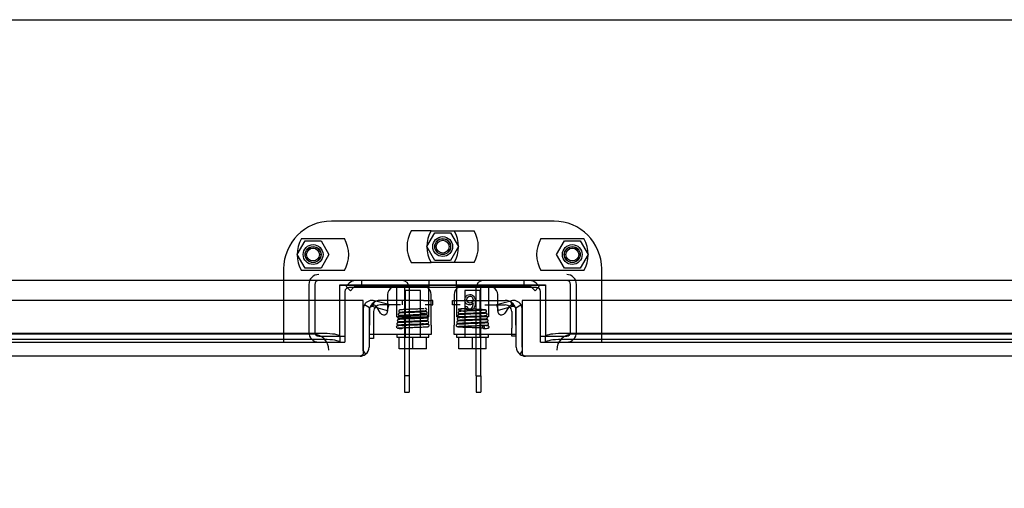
# Model space of a CAD drawing. Header units: inches. Extents: x 1 to 359, y -2 to 239.
# Tile 37 of 51: x 92.38 to 107.86, y 205.03 to 212.38. Entities that reach past the tile are written whole.
import ezdxf
from ezdxf.enums import TextEntityAlignment as Align
from ezdxf.lldxf.tags import DXFTag

# ---------------------------------------------------------------- set-up
doc = ezdxf.new("R2010")
doc.units = ezdxf.units.IN
doc.header["$MEASUREMENT"] = 0
for name, color, linetype in [('COM40153-2', 7, 'Continuous'), ('COM51496-2', 7, 'Continuous'), ('COM51497', 7, 'Continuous'), ('COM51498', 7, 'Continuous'), ('COM55595-1', 7, 'Continuous'), ('COM55597-1', 7, 'Continuous'), ('COM55730', 7, 'Continuous'), ('COM70098', 7, 'Continuous'), ('COM70112-1', 7, 'Continuous'), ('COM70217', 7, 'Continuous'), ('COM70220', 7, 'Continuous'), ('COM70740-1', 7, 'Continuous'), ('COM71183-1', 7, 'Continuous'), ('Default', 7, 'Continuous'), ('GSK86006', 7, 'Continuous'), ('NTS86070', 7, 'Continuous'), ('SCC180005', 7, 'Continuous'), ('SCC19011', 7, 'Continuous'), ('SPR20280', 7, 'Continuous'), ('WAF25367', 7, 'Continuous')]:
    doc.layers.add(name, color=color, linetype=linetype)
doc.styles.add('SEACAD_Times_New_Roman', font='times.ttf')
tags = doc.linetypes.add('HIDDEN2', pattern=[0.1875, 0.125, -0.0625]).pattern_tags.tags
tags[6:7] = [DXFTag(74, 4), DXFTag(75, 0), DXFTag(340, '0'), DXFTag(46, 0.0), DXFTag(50, 0.0), DXFTag(44, 0.0), DXFTag(45, 0.0)]
tags[4:5] = [DXFTag(74, 4), DXFTag(75, 0), DXFTag(340, '0'), DXFTag(46, 0.0), DXFTag(50, 0.0), DXFTag(44, 0.0), DXFTag(45, 0.0)]
doc.dimstyles.new('HAMMOND_(STH_-_300x200)', dxfattribs={"dimtxt": 1.5, "dimasz": 1.875, "dimexe": 0.75, "dimexo": 0.75, "dimgap": 0.375, "dimtad": 0, "dimtih": 1, "dimtoh": 1, "dimzin": 0, "dimdsep": 46, "dimtxsty": 'SEACAD_Times_New_Roman', "dimblk1": '_SE_FILLED', "dimblk2": '_SE_FILLED', "dimsah": 1, "dimcen": 0.75, "dimadec": 0, "dimazin": 0, "dimtfac": 0.8, "dimtofl": 0, "dimtmove": 0, "dimatfit": 3, "dimfxl": 0, "dimtolj": 1, "dimtzin": 0, "dimarcsym": 0})

# ---------------------------------------------------------------- blocks, each defined once
blk = doc.blocks.new('SE')
at = {"layer": 'COM40153-2', "color": 7, "linetype": 'Continuous'}
for p, q in [((98.165, 207.975), (98.05, 207.975)), ((98.875, 207.975), (98.852, 207.975)), ((98.852, 207.905), (98.875, 207.905)), ((98.875, 207.905), (98.875, 207.975)), ((97.945, 207.442), (97.945, 207.375)), ((97.945, 207.375), (97.875, 207.375))]:
    blk.add_line(p, q, dxfattribs=at)
at = {"layer": 'COM40153-2', "color": 7, "linetype": 'HIDDEN2'}
for p, q in [((98.368, 207.905), (98.05, 207.905)), ((98.398, 207.975), (98.165, 207.975)), ((98.398, 207.905), (98.398, 207.975)), ((98.732, 207.975), (98.398, 207.975)), ((98.732, 207.975), (98.846, 207.975)), ((98.846, 207.905), (98.758, 207.905)), ((98.852, 207.975), (98.846, 207.975)), ((98.846, 207.905), (98.852, 207.905)), ((97.945, 207.8), (97.945, 207.442))]:
    blk.add_line(p, q, dxfattribs=at)
at = {"layer": 'COM40153-2', "color": 7, "linetype": 'Continuous'}
for start, end in [(163.2794, 180), (90, 111.2486)]:
    blk.add_arc((98.05, 207.8), 0.175, start, end, dxfattribs=at)
at = {"layer": 'COM40153-2', "color": 7, "linetype": 'HIDDEN2'}
for radius, start, end in [(0.175, 111.2486, 163.2794), (0.105, 90, 180)]:
    blk.add_arc((98.05, 207.8), radius, start, end, dxfattribs=at)
at = {"layer": 'COM51496-2', "color": 7, "linetype": 'Continuous'}
for p, q in [((99.188, 207.905), (99.188, 207.975)), ((99.188, 207.975), (99.211, 207.975)), ((99.211, 207.905), (99.188, 207.905)), ((99.897, 207.975), (100.013, 207.975)), ((100.118, 207.413), (100.118, 207.442)), ((100.188, 207.413), (100.118, 207.413))]:
    blk.add_line(p, q, dxfattribs=at)
at = {"layer": 'COM51496-2', "color": 7, "linetype": 'HIDDEN2'}
for p, q in [((99.211, 207.975), (99.313, 207.975)), ((99.305, 207.905), (99.211, 207.905)), ((99.313, 207.975), (99.897, 207.975)), ((99.695, 207.905), (100.013, 207.905)), ((100.118, 207.8), (100.118, 207.538)), ((100.118, 207.442), (100.118, 207.538))]:
    blk.add_line(p, q, dxfattribs=at)
at = {"layer": 'COM51496-2', "color": 7, "linetype": 'Continuous'}
for start, end in [(68.7514, 90), (0, 16.7206)]:
    blk.add_arc((100.013, 207.8), 0.175, start, end, dxfattribs=at)
at = {"layer": 'COM51496-2', "color": 7, "linetype": 'HIDDEN2'}
for radius, start, end in [(0.105, 0, 90), (0.175, 16.7206, 68.7514)]:
    blk.add_arc((100.013, 207.8), radius, start, end, dxfattribs=at)
at = {"layer": 'COM51497', "color": 7, "linetype": 'Continuous'}
for p, q in [((98.165, 208.067), (98.165, 207.916)), ((98.852, 207.585), (98.852, 208.067)), ((99.211, 208.067), (99.211, 207.585)), ((99.897, 207.916), (99.897, 208.067)), ((98.055, 207.775), (97.999, 207.862)), ((99.384, 207.878), (99.414, 207.881)), ((100.064, 207.862), (100.008, 207.775)), ((97.882, 207.84), (97.882, 207.585)), ((98.165, 207.839), (98.165, 207.808)), ((99.897, 207.808), (99.897, 207.839)), ((100.181, 207.585), (100.181, 207.84)), ((97.882, 207.442), (97.882, 207.585)), ((98.852, 207.585), (98.852, 207.442)), ((99.211, 207.442), (99.211, 207.585)), ((100.181, 207.585), (100.181, 207.442)), ((98.852, 207.442), (97.882, 207.442)), ((100.181, 207.442), (99.211, 207.442))]:
    blk.add_line(p, q, dxfattribs=at)
at = {"layer": 'COM51497', "color": 7, "linetype": 'HIDDEN2'}
for p, q in [((97.999, 207.862), (97.992, 207.873)), ((98.165, 207.916), (98.165, 207.839)), ((99.897, 207.839), (99.897, 207.916)), ((100.071, 207.873), (100.064, 207.862))]:
    blk.add_line(p, q, dxfattribs=at)
at = {"layer": 'COM51497', "color": 7, "linetype": 'Continuous'}
for centre, radius, start, end in [((98.29, 208.067), 0.125, 118.3576, 180), ((98.727, 208.067), 0.125, 0, 61.6424), ((99.336, 208.067), 0.125, 118.3576, 180), ((99.772, 208.067), 0.125, 0, 61.6424), ((97.942, 207.84), 0.06, 159.3392, 180), ((100.121, 207.84), 0.06, 0, 19.5685), ((98.105, 207.808), 0.06, 212.8455, 0), ((99.957, 207.808), 0.06, 180, 327.1545)]:
    blk.add_arc(centre, radius, start, end, dxfattribs=at)
at = {"layer": 'COM51497', "color": 7, "linetype": 'HIDDEN2'}
for centre, radius, start, end in [((98.29, 208.067), 0.125, 90, 118.3576), ((98.727, 208.067), 0.125, 61.6424, 90), ((99.336, 208.067), 0.125, 90, 118.3576), ((99.772, 208.067), 0.125, 61.6424, 90), ((97.942, 207.84), 0.06, 32.8455, 159.3392), ((100.121, 207.84), 0.06, 19.5685, 147.1545)]:
    blk.add_arc(centre, radius, start, end, dxfattribs=at)
at = {"layer": 'COM51497', "color": 7, "linetype": 'Continuous'}
for points, knots in [([(99.512, 207.937), (99.505, 207.926), (99.496, 207.918), (99.485, 207.912), (99.475, 207.907), (99.464, 207.904), (99.433, 207.904), (99.416, 207.912), (99.401, 207.927), (99.387, 207.941), (99.38, 207.96), (99.38, 207.999), (99.384, 208.013), (99.39, 208.027), (99.397, 208.04), (99.406, 208.05), (99.418, 208.057), (99.429, 208.064), (99.442, 208.067), (99.482, 208.067), (99.502, 208.058), (99.534, 208.021), (99.542, 207.991), (99.542, 207.901), (99.533, 207.867), (99.516, 207.845), (99.5, 207.827), (99.48, 207.817), (99.435, 207.817), (99.419, 207.823), (99.406, 207.833), (99.394, 207.844), (99.387, 207.859), (99.384, 207.878)], [0, 0, 0, 0, 0.047848, 0.047848, 0.047848, 0.091234, 0.091234, 0.167467, 0.167467, 0.167467, 0.251489, 0.251489, 0.307308, 0.307308, 0.307308, 0.361378, 0.361378, 0.361378, 0.427535, 0.427535, 0.538766, 0.538766, 0.649997, 0.649997, 0.774014, 0.774014, 0.774014, 0.865472, 0.865472, 0.932923, 0.932923, 0.932923, 1, 1, 1, 1]), ([(99.508, 207.984), (99.508, 207.994), (99.505, 208.004), (99.496, 208.023), (99.49, 208.03), (99.475, 208.04), (99.467, 208.043), (99.458, 208.042), (99.445, 208.042), (99.434, 208.037), (99.425, 208.027), (99.416, 208.017), (99.411, 208.003), (99.411, 207.969), (99.416, 207.955), (99.425, 207.946), (99.434, 207.936), (99.445, 207.931), (99.472, 207.931), (99.484, 207.936), (99.503, 207.955), (99.508, 207.968), (99.508, 207.984)], [0, 0, 0, 0, 0.086691, 0.086691, 0.173381, 0.173381, 0.260072, 0.260072, 0.260072, 0.37344, 0.37344, 0.37344, 0.5092, 0.5092, 0.639932, 0.639932, 0.639932, 0.762812, 0.762812, 0.881406, 0.881406, 1, 1, 1, 1]), ([(99.414, 207.881), (99.417, 207.869), (99.421, 207.86), (99.426, 207.855), (99.434, 207.846), (99.444, 207.842), (99.465, 207.842), (99.474, 207.845), (99.481, 207.85), (99.491, 207.857), (99.498, 207.867), (99.503, 207.88), (99.509, 207.894), (99.512, 207.913), (99.512, 207.937)], [0, 0, 0, 0, 0.153649, 0.153649, 0.153649, 0.336794, 0.336794, 0.482815, 0.482815, 0.482815, 0.688895, 0.688895, 0.688895, 1, 1, 1, 1])]:
    blk.add_open_spline(points, degree=3, knots=knots, dxfattribs=at)
at = {"layer": 'COM51498', "color": 7, "linetype": 'HIDDEN2'}
for p, q in [((97.513, 208.195), (97.563, 208.245)), ((97.513, 208.195), (97.534, 208.174)), ((97.629, 208.177), (97.63, 208.178)), ((97.664, 208.192), (98.563, 208.192)), ((98.813, 208.192), (98.563, 208.192)), ((98.813, 208.287), (98.813, 208.192)), ((98.813, 208.177), (98.813, 208.192)), ((98.813, 208.145), (98.813, 208.158)), ((99.25, 208.192), (99.25, 208.287)), ((99.25, 208.192), (99.25, 208.177)), ((99.5, 208.192), (99.25, 208.192)), ((99.25, 208.158), (99.25, 208.145)), ((100.398, 208.192), (99.5, 208.192)), ((100.433, 208.177), (100.432, 208.178)), ((100.55, 208.195), (100.5, 208.245)), ((100.55, 208.195), (100.529, 208.174)), ((98.813, 207.856), (98.813, 208.145)), ((99.25, 208.145), (99.25, 207.856)), ((98.313, 207.802), (98.312, 207.856)), ((98.813, 207.715), (98.813, 207.856)), ((99.25, 207.856), (99.25, 207.715)), ((99.75, 207.856), (99.75, 207.802)), ((98.313, 207.715), (98.313, 207.802)), ((98.313, 207.715), (98.813, 207.715)), ((99.75, 207.715), (99.25, 207.715)), ((99.75, 207.802), (99.75, 207.715))]:
    blk.add_line(p, q, dxfattribs=at)
at = {"layer": 'COM51498', "color": 7, "linetype": 'Continuous'}
for p, q in [((97.534, 208.174), (97.58, 208.128)), ((97.58, 208.128), (97.629, 208.177)), ((98.813, 208.158), (98.813, 208.177)), ((99.25, 208.177), (99.25, 208.158)), ((100.483, 208.128), (100.433, 208.177)), ((100.529, 208.174), (100.483, 208.128))]:
    blk.add_line(p, q, dxfattribs=at)
at = {"layer": 'COM51498', "color": 7, "linetype": 'HIDDEN2'}
for centre, radius, start, end in [((97.664, 208.144), 0.143, 90, 135), ((97.664, 208.144), 0.048, 90, 135), ((100.398, 208.144), 0.143, 45, 90), ((100.398, 208.144), 0.048, 45, 90)]:
    blk.add_arc(centre, radius, start, end, dxfattribs=at)
for centre, start_param, end_param in [((98.063, 207.187), -1.524085, -1.503851), ((100, 207.187), 1.503851, 1.524085)]:
    blk.add_ellipse(centre, major_axis=(0, 14.322), ratio=0.017455, start_param=start_param, end_param=end_param, dxfattribs=at)
for points, knots in [([(98.312, 208.145), (98.312, 208.151), (98.312, 208.158), (98.312, 208.169), (98.311, 208.174), (98.31, 208.183), (98.309, 208.187), (98.307, 208.191), (98.306, 208.192), (98.304, 208.192)], [0, 0, 0, 0, 0.25, 0.25, 0.5, 0.5, 0.75, 0.75, 1, 1, 1, 1]), ([(99.759, 208.192), (99.757, 208.192), (99.756, 208.191), (99.754, 208.188), (99.754, 208.186), (99.753, 208.183), (99.752, 208.181), (99.752, 208.174), (99.751, 208.169), (99.751, 208.158), (99.751, 208.151), (99.751, 208.145)], [0, 0, 0, 0, 0.25, 0.25, 0.375, 0.375, 0.5, 0.5, 0.75, 0.75, 1, 1, 1, 1])]:
    blk.add_open_spline(points, degree=3, knots=knots, dxfattribs=at)
at = {"layer": 'COM55595-1', "color": 7, "linetype": 'Continuous'}
for p, q in [((99.878, 207.91), (100.103, 207.971)), ((99.878, 207.91), (99.903, 207.819)), ((100.127, 207.879), (99.903, 207.819)), ((100.127, 207.879), (100.103, 207.971)), ((100.181, 207.857), (100.262, 207.906)), ((122.093, 207.975), (100.283, 207.975)), ((100.283, 207.975), (100.283, 207.243)), ((100.188, 207.243), (100.188, 207.832)), ((100.283, 207.243), (100.283, 207.832)), ((100.283, 207.243), (100.283, 207.243)), ((100.283, 207.243), (100.283, 207.181)), ((100.283, 207.243), (100.283, 207.13)), ((100.283, 207.181), (100.244, 207.13)), ((100.33, 207.1), (100.33, 207.1)), ((100.33, 207.1), (100.33, 207.1)), ((100.331, 207.1), (100.33, 207.1)), ((122.045, 207.1), (100.331, 207.1))]:
    blk.add_line(p, q, dxfattribs=at)
for centre, radius, start, end in [((100.14, 207.832), 0.143, 30.9129, 105), ((100.14, 207.832), 0.048, 30.9129, 105), ((100.14, 207.832), 0.048, 0, 30.9129), ((100.14, 207.832), 0.143, 0, 30.9129), ((100.331, 207.243), 0.143, 180, 232.4964), ((100.331, 207.243), 0.143, 232.4964, 269.8439), ((100.331, 207.243), 0.143, 269.9238, 270)]:
    blk.add_arc(centre, radius, start, end, dxfattribs=at)
blk.add_open_spline([(100.283, 207.13), (100.291, 207.12), (100.299, 207.113), (100.311, 207.105), (100.315, 207.104), (100.322, 207.101), (100.326, 207.1), (100.33, 207.1)], degree=3, knots=[0, 0, 0, 0, 0.5, 0.5, 0.75, 0.75, 1, 1, 1, 1], dxfattribs=at)
at = {"layer": 'COM55597-1', "color": 7, "linetype": 'Continuous'}
for p, q in [((97.78, 207.975), (75.97, 207.975)), ((97.78, 207.243), (97.78, 207.975)), ((97.882, 207.857), (97.8, 207.906)), ((97.936, 207.879), (97.96, 207.971)), ((97.936, 207.879), (98.16, 207.819)), ((98.184, 207.91), (97.96, 207.971)), ((98.184, 207.91), (98.16, 207.819)), ((97.78, 207.832), (97.78, 207.243)), ((97.875, 207.832), (97.875, 207.243)), ((97.78, 207.243), (97.78, 207.243)), ((97.78, 207.181), (97.78, 207.243)), ((97.78, 207.243), (97.78, 207.13)), ((97.732, 207.1), (76.018, 207.1)), ((97.732, 207.1), (97.733, 207.1)), ((97.732, 207.1), (97.732, 207.1)), ((97.78, 207.181), (97.819, 207.13))]:
    blk.add_line(p, q, dxfattribs=at)
for centre, radius, start, end in [((97.923, 207.832), 0.143, 149.0871, 180), ((97.923, 207.832), 0.143, 75, 149.0871), ((97.923, 207.832), 0.048, 149.0871, 180), ((97.923, 207.832), 0.048, 75, 149.0871), ((97.732, 207.243), 0.143, 307.5036, 0), ((97.732, 207.243), 0.143, 270, 270.0762), ((97.732, 207.243), 0.143, 270.1561, 307.5036)]:
    blk.add_arc(centre, radius, start, end, dxfattribs=at)
blk.add_open_spline([(97.78, 207.13), (97.772, 207.12), (97.764, 207.113), (97.752, 207.105), (97.748, 207.104), (97.74, 207.101), (97.736, 207.1), (97.732, 207.1)], degree=3, knots=[0, 0, 0, 0, 0.5, 0.5, 0.75, 0.75, 1, 1, 1, 1], dxfattribs=at)
at = {"layer": 'COM55730', "color": 7, "linetype": 'HIDDEN2'}
for p, q in [((97.754, 208.287), (97.754, 208.215)), ((98.396, 208.215), (97.754, 208.215)), ((98.432, 208.179), (98.432, 207.216)), ((98.504, 208.179), (98.504, 207.216)), ((99.558, 207.216), (99.558, 208.179)), ((99.63, 207.216), (99.63, 208.179)), ((100.308, 208.215), (99.666, 208.215)), ((100.308, 208.287), (100.308, 208.215))]:
    blk.add_line(p, q, dxfattribs=at)
at = {"layer": 'COM55730', "color": 7, "linetype": 'Continuous'}
for p, q in [((98.432, 207.216), (98.432, 206.791)), ((98.504, 207.216), (98.504, 206.791)), ((99.558, 206.791), (99.558, 207.216)), ((99.63, 206.791), (99.63, 207.216)), ((98.432, 206.791), (98.432, 206.537)), ((98.504, 206.791), (98.432, 206.791)), ((98.504, 206.791), (98.504, 206.537)), ((99.558, 206.791), (99.63, 206.791)), ((99.558, 206.791), (99.558, 206.537)), ((99.63, 206.791), (99.63, 206.537)), ((98.432, 206.537), (98.504, 206.537)), ((99.558, 206.537), (99.63, 206.537))]:
    blk.add_line(p, q, dxfattribs=at)
at = {"layer": 'COM55730', "color": 7, "linetype": 'HIDDEN2'}
for centre, radius, start, end in [((98.396, 208.179), 0.108, 0, 90), ((98.396, 208.179), 0.036, 0, 90), ((99.666, 208.179), 0.108, 90, 180), ((99.666, 208.179), 0.036, 90, 180)]:
    blk.add_arc(centre, radius, start, end, dxfattribs=at)
at = {"layer": 'COM70098', "color": 7, "linetype": 'HIDDEN2'}
for p, q in [((100.781, 209.219), (97.281, 209.219)), ((96.531, 208.469), (96.531, 207.32)), ((101.531, 207.32), (101.531, 208.469)), ((97.494, 207.975), (97.494, 207.32)), ((100.568, 207.32), (100.568, 207.975)), ((96.531, 207.32), (97.494, 207.32)), ((100.568, 207.32), (101.531, 207.32))]:
    blk.add_line(p, q, dxfattribs=at)
at = {"layer": 'COM70098', "color": 7, "linetype": 'Continuous'}
for p, q in [((100.508, 208.177), (97.554, 208.177)), ((97.494, 208.117), (97.494, 207.975)), ((100.568, 207.975), (100.568, 208.117))]:
    blk.add_line(p, q, dxfattribs=at)
at = {"layer": 'COM70098', "color": 7, "linetype": 'HIDDEN2'}
for centre in [(99.031, 208.82), (96.994, 208.695), (101.068, 208.695)]:
    blk.add_circle(centre, 0.156, dxfattribs=at)
for centre, start, end in [((97.281, 208.469), 90, 180), ((100.781, 208.469), 0, 90)]:
    blk.add_arc(centre, 0.75, start, end, dxfattribs=at)
at = {"layer": 'COM70098', "color": 7, "linetype": 'Continuous'}
for centre, start, end in [((97.554, 208.117), 90, 180), ((100.508, 208.117), 0, 90)]:
    blk.add_arc(centre, 0.06, start, end, dxfattribs=at)
at = {"layer": 'COM70112-1', "color": 7, "linetype": 'Continuous'}
for p, q in [((122.968, 208.287), (75.095, 208.287)), ((97.415, 207.975), (97.415, 208.219)), ((97.415, 208.219), (100.649, 208.219)), ((100.649, 208.219), (100.649, 207.975))]:
    blk.add_line(p, q, dxfattribs=at)
at = {"layer": 'COM70112-1', "color": 7, "linetype": 'HIDDEN2'}
for p, q in [((97.415, 207.461), (97.415, 207.975)), ((100.649, 207.975), (100.649, 207.461)), ((97.165, 207.454), (76.625, 207.454)), ((97.414, 207.414), (97.414, 207.414)), ((97.415, 207.414), (97.415, 207.461)), ((97.415, 207.414), (97.415, 207.318)), ((100.649, 207.461), (100.649, 207.414)), ((100.649, 207.318), (100.649, 207.414)), ((100.649, 207.414), (100.649, 207.414)), ((121.438, 207.454), (100.899, 207.454)), ((76.375, 207.318), (97.415, 207.318)), ((97.165, 207.361), (76.625, 207.361)), ((97.415, 207.318), (97.414, 207.32)), ((97.415, 207.318), (97.415, 207.318)), ((100.649, 207.32), (100.649, 207.318)), ((100.649, 207.318), (100.649, 207.318)), ((100.649, 207.318), (121.688, 207.318)), ((121.438, 207.361), (100.899, 207.361))]:
    blk.add_line(p, q, dxfattribs=at)
for centre, major_axis, start_param, end_param in [((97.165, 207.411), (0.25, 0), 0.070105, 1.570796), ((100.899, 207.411), (-0.25, 0), 4.712389, 6.21308), ((97.165, 207.317), (0.25, 0), 0.070105, 1.570796), ((100.899, 207.317), (0.25, 0), 1.570796, 3.071487)]:
    blk.add_ellipse(centre, major_axis=major_axis, ratio=0.173648, start_param=start_param, end_param=end_param, dxfattribs=at)
at = {"layer": 'COM70217', "color": 7, "linetype": 'HIDDEN2'}
blk.add_line((79.156, 212.382), (118.906, 212.382), dxfattribs=at)
at = {"layer": 'COM70220', "color": 7, "linetype": 'HIDDEN2'}
for p, q in [((96.74, 207.445), (76.562, 207.445)), ((96.99, 207.445), (96.74, 207.445)), ((101.323, 207.445), (101.073, 207.445)), ((121.501, 207.445), (101.323, 207.445))]:
    blk.add_line(p, q, dxfattribs=at)
for centre, start, end in [((96.99, 207.195), 0, 90), ((101.073, 207.195), 90, 180)]:
    blk.add_arc(centre, 0.25, start, end, dxfattribs=at)
at = {"layer": 'COM70740-1', "color": 7, "linetype": 'HIDDEN2'}
for p, q in [((96.927, 208.227), (96.927, 207.475)), ((97.022, 208.227), (97.022, 207.475)), ((101.04, 207.475), (101.04, 208.227)), ((101.135, 207.475), (101.135, 208.227)), ((97.082, 207.415), (97.494, 207.415)), ((100.568, 207.415), (100.98, 207.415))]:
    blk.add_line(p, q, dxfattribs=at)
for centre, radius, start, end in [((97.082, 208.227), 0.155, 90, 180), ((100.98, 208.227), 0.155, 0, 90), ((97.082, 208.227), 0.06, 90, 180), ((100.98, 208.227), 0.06, 0, 90), ((97.082, 207.475), 0.155, 180, 270), ((97.082, 207.475), 0.06, 180, 270), ((100.98, 207.475), 0.06, 270, 0), ((100.98, 207.475), 0.155, 270, 0)]:
    blk.add_arc(centre, radius, start, end, dxfattribs=at)
at = {"layer": 'COM71183-1', "color": 7, "linetype": 'HIDDEN2'}
for p, q in [((97.415, 208.212), (100.649, 208.212)), ((76.375, 207.32), (96.531, 207.32)), ((101.531, 207.32), (121.688, 207.32))]:
    blk.add_line(p, q, dxfattribs=at)
at = {"layer": 'GSK86006', "color": 7, "linetype": 'HIDDEN2'}
for centre in [(99.031, 208.82), (96.994, 208.695), (101.068, 208.695)]:
    blk.add_circle(centre, 0.125, dxfattribs=at)
at = {"layer": 'NTS86070', "color": 7, "linetype": 'HIDDEN2'}
for p, q in [((96.811, 208.945), (97.487, 208.945)), ((98.848, 209.07), (98.538, 209.07)), ((98.848, 209.07), (99.524, 209.07)), ((100.575, 208.945), (101.251, 208.945)), ((98.538, 208.57), (98.848, 208.57)), ((99.524, 208.57), (98.848, 208.57)), ((97.487, 208.445), (96.811, 208.445)), ((101.251, 208.445), (100.575, 208.445))]:
    blk.add_line(p, q, dxfattribs=at)
for centre in [(96.994, 208.695), (99.031, 208.82), (101.068, 208.695)]:
    blk.add_circle(centre, 0.101, dxfattribs=at)
for centre, start, end in [((97.244, 208.695), 150, 210), ((97.054, 208.695), 330, 30), ((98.971, 208.82), 150, 210), ((99.281, 208.82), 150, 210), ((98.781, 208.82), 330, 30), ((99.091, 208.82), 330, 30), ((101.008, 208.695), 150, 210), ((100.818, 208.695), 330, 30)]:
    blk.add_arc(centre, 0.5, start, end, dxfattribs=at)
at = {"layer": 'SCC180005', "color": 7, "linetype": 'HIDDEN2'}
for p, q in [((98.782, 208.82), (98.907, 209.036)), ((98.907, 209.036), (99.156, 209.036)), ((99.156, 209.036), (99.281, 208.82)), ((96.745, 208.695), (96.87, 208.911)), ((96.87, 208.911), (97.119, 208.911)), ((97.119, 208.911), (97.244, 208.695)), ((98.907, 208.604), (98.782, 208.82)), ((99.281, 208.82), (99.156, 208.604)), ((100.819, 208.695), (100.944, 208.911)), ((100.944, 208.911), (101.193, 208.911)), ((101.193, 208.911), (101.318, 208.695)), ((96.87, 208.479), (96.745, 208.695)), ((97.244, 208.695), (97.119, 208.479)), ((100.944, 208.479), (100.819, 208.695)), ((101.318, 208.695), (101.193, 208.479)), ((97.119, 208.479), (96.87, 208.479)), ((99.156, 208.604), (98.907, 208.604)), ((101.193, 208.479), (100.944, 208.479))]:
    blk.add_line(p, q, dxfattribs=at)
for centre in [(99.031, 208.82), (96.994, 208.695), (101.068, 208.695)]:
    blk.add_circle(centre, 0.123, dxfattribs=at)
at = {"layer": 'SCC19011', "color": 7, "linetype": 'HIDDEN2'}
for p, q in [((98.685, 208.129), (98.441, 208.129)), ((98.441, 208.129), (98.441, 207.397)), ((98.685, 207.397), (98.685, 208.129)), ((99.622, 208.129), (99.378, 208.129)), ((99.378, 208.129), (99.378, 207.397)), ((99.622, 207.397), (99.622, 208.129))]:
    blk.add_line(p, q, dxfattribs=at)
at = {"layer": 'SCC19011', "color": 7, "linetype": 'Continuous'}
for p, q in [((98.348, 207.216), (98.348, 207.397)), ((98.563, 207.216), (98.563, 207.397)), ((98.778, 207.216), (98.778, 207.397)), ((99.285, 207.216), (99.285, 207.397)), ((99.5, 207.216), (99.5, 207.397)), ((99.715, 207.216), (99.715, 207.397)), ((98.563, 207.216), (98.348, 207.216)), ((98.778, 207.216), (98.563, 207.216)), ((99.5, 207.216), (99.285, 207.216)), ((99.715, 207.216), (99.5, 207.216))]:
    blk.add_line(p, q, dxfattribs=at)
at = {"layer": 'SPR20280', "color": 7, "linetype": 'HIDDEN2'}
blk.add_circle((99.3, 207.832), 0.0175, dxfattribs=at)
blk.add_arc((98.763, 207.832), 0.0175, 0, 106.6015, dxfattribs=at)
for start_param, end_param in [(0, 1.307844), (6.252305, 6.283185)]:
    blk.add_ellipse((98.39, 207.551), major_axis=(0, -0.0175), ratio=0.707107, start_param=start_param, end_param=end_param, dxfattribs=at)
blk.add_ellipse((99.673, 207.551), major_axis=(0, -0.0175), ratio=0.707107, dxfattribs=at)
for points, knots in [([(98.775, 207.748), (98.77, 207.747), (98.761, 207.746), (98.725, 207.744), (98.681, 207.741), (98.631, 207.739), (98.581, 207.737), (98.521, 207.735), (98.457, 207.733), (98.402, 207.73), (98.365, 207.728), (98.347, 207.726), (98.337, 207.724), (98.329, 207.719), (98.326, 207.711), (98.325, 207.705), (98.327, 207.698), (98.332, 207.693), (98.338, 207.689), (98.351, 207.687), (98.379, 207.685), (98.411, 207.683), (98.428, 207.682), (98.432, 207.682)], [0, 0, 0, 0, 0.0490682, 0.0953154, 0.1387121, 0.1792087, 0.2168049, 0.2514632, 0.3115926, 0.3613493, 0.4052741, 0.4439107, 0.4609651, 0.4763549, 0.4836655, 0.4900235, 0.4991561, 0.5055784, 0.5160925, 0.5515821, 0.6060345, 0.6399595, 0.6526055, 0.6526055, 0.6526055, 0.6526055]), ([(98.352, 207.775), (98.349, 207.775), (98.344, 207.774), (98.337, 207.768), (98.333, 207.761), (98.333, 207.754), (98.336, 207.747), (98.34, 207.742), (98.346, 207.739), (98.349, 207.739), (98.351, 207.739)], [0, 0, 0, 0, 0.159811, 0.317961, 0.462729, 0.589122, 0.709493, 0.821101, 0.918775, 1, 1, 1, 1]), ([(98.783, 207.699), (98.782, 207.698), (98.779, 207.697), (98.743, 207.694), (98.689, 207.692), (98.636, 207.689), (98.591, 207.688), (98.543, 207.686), (98.496, 207.684), (98.45, 207.683), (98.408, 207.681), (98.373, 207.679), (98.348, 207.677), (98.335, 207.675), (98.333, 207.674), (98.333, 207.674)], [0.0224227, 0.0224227, 0.0224227, 0.0224227, 0.1045888, 0.214741, 0.3305392, 0.3908593, 0.452622, 0.5158488, 0.5805535, 0.6467098, 0.7143518, 0.7835125, 0.8541482, 0.9262995, 0.9764299, 0.9764299, 0.9764299, 0.9764299]), ([(98.359, 207.824), (98.358, 207.824), (98.357, 207.824), (98.354, 207.823), (98.351, 207.822), (98.349, 207.821), (98.346, 207.818), (98.344, 207.816), (98.343, 207.813), (98.342, 207.808), (98.342, 207.802), (98.346, 207.795), (98.355, 207.789), (98.361, 207.788), (98.365, 207.787)], [0, 0, 0, 0, 0.03766, 0.074985, 0.113343, 0.153894, 0.197472, 0.244568, 0.295414, 0.35009, 0.473116, 0.626338, 0.805115, 1, 1, 1, 1]), ([(98.76, 207.796), (98.759, 207.797), (98.752, 207.795), (98.727, 207.794), (98.689, 207.792), (98.647, 207.79), (98.594, 207.788), (98.534, 207.786), (98.469, 207.783), (98.41, 207.781), (98.363, 207.778), (98.354, 207.776), (98.349, 207.775)], [0.5167336, 0.5167336, 0.5167336, 0.5167336, 0.5459758, 0.6016035, 0.6360091, 0.6747568, 0.7178923, 0.7654086, 0.8173599, 0.8737582, 0.9346305, 1, 1, 1, 1]), ([(98.353, 207.74), (98.355, 207.741), (98.361, 207.742), (98.39, 207.744), (98.429, 207.746), (98.474, 207.748), (98.521, 207.75), (98.578, 207.752), (98.64, 207.755), (98.697, 207.757), (98.737, 207.759), (98.761, 207.762), (98.779, 207.764), (98.789, 207.779), (98.788, 207.788), (98.782, 207.795), (98.776, 207.799), (98.765, 207.801), (98.744, 207.803), (98.713, 207.805), (98.692, 207.806), (98.682, 207.807)], [0, 0, 0, 0, 0.0497746, 0.0966169, 0.1404852, 0.1814085, 0.2193717, 0.2543624, 0.3152012, 0.3653655, 0.4094761, 0.4482223, 0.484635, 0.5047106, 0.5190753, 0.526927, 0.5369029, 0.5688187, 0.6175608, 0.649088, 0.6785427, 0.6785427, 0.6785427, 0.6785427]), ([(98.354, 207.693), (98.355, 207.692), (98.36, 207.693), (98.381, 207.694), (98.416, 207.696), (98.456, 207.698), (98.507, 207.7), (98.569, 207.702), (98.636, 207.705), (98.702, 207.707), (98.746, 207.71), (98.77, 207.712), (98.775, 207.713), (98.778, 207.713)], [0.5387425, 0.5387425, 0.5387425, 0.5387425, 0.5624694, 0.6127646, 0.6449562, 0.6818122, 0.7232985, 0.7694114, 0.8201485, 0.8754433, 0.9353184, 0.9670902, 1, 1, 1, 1]), ([(98.742, 207.841), (98.74, 207.843), (98.735, 207.845), (98.715, 207.843), (98.675, 207.842), (98.617, 207.839), (98.554, 207.837), (98.498, 207.834), (98.452, 207.832), (98.409, 207.83), (98.375, 207.828), (98.357, 207.825), (98.355, 207.824), (98.356, 207.824)], [0.0900751, 0.0900751, 0.0900751, 0.0900751, 0.1311889, 0.2024612, 0.2819278, 0.3765527, 0.4921933, 0.5600215, 0.6344076, 0.7154739, 0.8033669, 0.8981337, 0.9583746, 0.9583746, 0.9583746, 0.9583746]), ([(98.36, 207.788), (98.366, 207.787), (98.376, 207.786), (98.407, 207.784), (98.431, 207.782), (98.441, 207.782)], [0, 0, 0, 0, 0.0489843, 0.0951374, 0.1240677, 0.1240677, 0.1240677, 0.1240677]), ([(98.36, 207.737), (98.367, 207.736), (98.389, 207.734), (98.422, 207.733), (98.436, 207.732)], [0.1068867, 0.1068867, 0.1068867, 0.1068867, 0.2188493, 0.2925497, 0.2925497, 0.2925497, 0.2925497]), ([(98.364, 207.79), (98.363, 207.79), (98.364, 207.791), (98.381, 207.793), (98.415, 207.795), (98.458, 207.798), (98.504, 207.8), (98.561, 207.802), (98.624, 207.804), (98.681, 207.807), (98.723, 207.809), (98.751, 207.812), (98.776, 207.821), (98.779, 207.829), (98.78, 207.834)], [0.0490683, 0.0490683, 0.0490683, 0.0490683, 0.0990796, 0.1918961, 0.2784432, 0.3585509, 0.432178, 0.4992835, 0.6130609, 0.7062239, 0.7838725, 0.8582405, 0.9191557, 1, 1, 1, 1]), ([(98.686, 207.772), (98.696, 207.771), (98.72, 207.77), (98.746, 207.768), (98.757, 207.768), (98.759, 207.768), (98.759, 207.768)], [0.3317723, 0.3317723, 0.3317723, 0.3317723, 0.3619964, 0.4060261, 0.4443403, 0.4541606, 0.4541606, 0.4541606, 0.4541606]), ([(98.776, 207.751), (98.776, 207.751), (98.77, 207.752), (98.747, 207.754), (98.708, 207.756), (98.687, 207.757)], [0.1049658, 0.1049658, 0.1049658, 0.1049658, 0.1088544, 0.2222673, 0.3337969, 0.3337969, 0.3337969, 0.3337969]), ([(98.787, 207.7), (98.783, 207.701), (98.776, 207.702), (98.743, 207.704), (98.713, 207.706), (98.694, 207.707), (98.692, 207.707)], [0, 0, 0, 0, 0.0498307, 0.0967052, 0.1406077, 0.147525, 0.147525, 0.147525, 0.147525]), ([(98.774, 207.713), (98.777, 207.713), (98.783, 207.714), (98.79, 207.719), (98.795, 207.726), (98.795, 207.732), (98.795, 207.736), (98.794, 207.74), (98.792, 207.743), (98.789, 207.745), (98.787, 207.747), (98.784, 207.748), (98.781, 207.749), (98.779, 207.749), (98.778, 207.749)], [0, 0, 0, 0, 0.179696, 0.347726, 0.496425, 0.619744, 0.675627, 0.729219, 0.780424, 0.829098, 0.875163, 0.918716, 0.960114, 1, 1, 1, 1]), ([(98.786, 207.664), (98.788, 207.664), (98.79, 207.665), (98.794, 207.666), (98.798, 207.668), (98.8, 207.671), (98.802, 207.675), (98.804, 207.68), (98.803, 207.686), (98.801, 207.692), (98.796, 207.697), (98.789, 207.7), (98.786, 207.7), (98.783, 207.701)], [0, 0, 0, 0, 0.058448, 0.119991, 0.183216, 0.246619, 0.308903, 0.369213, 0.48528, 0.60971, 0.739485, 0.870031, 1, 1, 1, 1]), ([(99.279, 207.701), (99.276, 207.7), (99.27, 207.699), (99.263, 207.693), (99.259, 207.686), (99.259, 207.679), (99.261, 207.673), (99.266, 207.668), (99.271, 207.665), (99.275, 207.664), (99.277, 207.664)], [0, 0, 0, 0, 0.174522, 0.341814, 0.49099, 0.617224, 0.732964, 0.83707, 0.926174, 1, 1, 1, 1]), ([(99.285, 207.749), (99.284, 207.749), (99.282, 207.749), (99.28, 207.748), (99.277, 207.747), (99.274, 207.746), (99.272, 207.744), (99.27, 207.741), (99.268, 207.738), (99.267, 207.733), (99.268, 207.727), (99.272, 207.72), (99.279, 207.714), (99.285, 207.713), (99.289, 207.713)], [0, 0, 0, 0, 0.036353, 0.073764, 0.113325, 0.155834, 0.201742, 0.251197, 0.304133, 0.360387, 0.484485, 0.636448, 0.811563, 1, 1, 1, 1]), ([(99.7, 207.823), (99.695, 207.822), (99.685, 207.821), (99.649, 207.818), (99.605, 207.816), (99.557, 207.814), (99.509, 207.812), (99.452, 207.81), (99.393, 207.808), (99.342, 207.805), (99.309, 207.803), (99.293, 207.8), (99.284, 207.798), (99.278, 207.792), (99.275, 207.785), (99.275, 207.779), (99.276, 207.774), (99.279, 207.77), (99.282, 207.768), (99.287, 207.764), (99.3, 207.762), (99.327, 207.76), (99.358, 207.758), (99.373, 207.757), (99.377, 207.757)], [0, 0, 0, 0, 0.04903, 0.0952394, 0.1386004, 0.17906, 0.216617, 0.2512351, 0.311271, 0.3609646, 0.4048827, 0.4436137, 0.4603017, 0.4741327, 0.4802671, 0.4855273, 0.4934855, 0.4962417, 0.4996859, 0.5101885, 0.5466617, 0.6029834, 0.6377117, 0.647337, 0.647337, 0.647337, 0.647337]), ([(99.709, 207.721), (99.708, 207.722), (99.701, 207.72), (99.676, 207.719), (99.637, 207.717), (99.594, 207.715), (99.54, 207.713), (99.477, 207.711), (99.409, 207.709), (99.345, 207.706), (99.293, 207.703), (99.282, 207.701), (99.276, 207.7)], [0.5218121, 0.5218121, 0.5218121, 0.5218121, 0.5509365, 0.6048516, 0.6385262, 0.6766408, 0.7192394, 0.7663115, 0.8179121, 0.8740438, 0.9347354, 1, 1, 1, 1]), ([(99.279, 207.665), (99.283, 207.666), (99.29, 207.667), (99.323, 207.67), (99.365, 207.672), (99.414, 207.674), (99.464, 207.676), (99.524, 207.678), (99.589, 207.68), (99.648, 207.683), (99.689, 207.685), (99.712, 207.687), (99.729, 207.689), (99.738, 207.704), (99.737, 207.713), (99.731, 207.72), (99.725, 207.724), (99.713, 207.726), (99.689, 207.728), (99.656, 207.73), (99.636, 207.731), (99.626, 207.732)], [0, 0, 0, 0, 0.0497814, 0.0966259, 0.140493, 0.1814124, 0.2193747, 0.2543664, 0.3152188, 0.3654075, 0.4095706, 0.4484291, 0.4831793, 0.500515, 0.5129485, 0.520268, 0.5302822, 0.5632778, 0.6139998, 0.6463899, 0.6721971, 0.6721971, 0.6721971, 0.6721971]), ([(99.709, 207.774), (99.708, 207.773), (99.704, 207.772), (99.667, 207.769), (99.614, 207.766), (99.562, 207.764), (99.519, 207.763), (99.474, 207.761), (99.429, 207.759), (99.386, 207.757), (99.348, 207.756), (99.316, 207.754), (99.293, 207.752), (99.282, 207.75), (99.282, 207.749), (99.282, 207.749)], [0.0121765, 0.0121765, 0.0121765, 0.0121765, 0.1044236, 0.214418, 0.3300747, 0.3903404, 0.4520599, 0.5152587, 0.5799584, 0.6461321, 0.713819, 0.7830559, 0.8538041, 0.9261056, 0.9660085, 0.9660085, 0.9660085, 0.9660085]), ([(99.283, 207.834), (99.284, 207.829), (99.287, 207.821), (99.308, 207.813), (99.326, 207.81), (99.347, 207.809), (99.366, 207.808), (99.381, 207.807), (99.381, 207.807)], [0, 0, 0, 0, 0.0808412, 0.141754, 0.1830083, 0.2161575, 0.2938031, 0.2952871, 0.2952871, 0.2952871, 0.2952871]), ([(99.285, 207.713), (99.29, 207.712), (99.299, 207.711), (99.332, 207.709), (99.359, 207.707), (99.371, 207.707)], [0, 0, 0, 0, 0.0490573, 0.0952805, 0.1304896, 0.1304896, 0.1304896, 0.1304896]), ([(99.289, 207.715), (99.289, 207.715), (99.291, 207.717), (99.32, 207.719), (99.368, 207.722), (99.418, 207.724), (99.46, 207.725), (99.505, 207.727), (99.551, 207.729), (99.595, 207.73), (99.635, 207.732), (99.67, 207.734), (99.695, 207.736), (99.711, 207.738), (99.713, 207.739), (99.714, 207.74)], [0.039088, 0.039088, 0.039088, 0.039088, 0.1061352, 0.2175266, 0.3342475, 0.3948655, 0.4568263, 0.5201203, 0.5847208, 0.6506382, 0.7179012, 0.7864571, 0.8563175, 0.9275176, 0.9915475, 0.9915475, 0.9915475, 0.9915475]), ([(99.303, 207.768), (99.304, 207.767), (99.309, 207.768), (99.327, 207.769), (99.359, 207.771), (99.394, 207.773), (99.442, 207.775), (99.499, 207.777), (99.563, 207.779), (99.626, 207.782), (99.669, 207.784), (99.693, 207.786), (99.699, 207.787), (99.702, 207.788)], [0.5461357, 0.5461357, 0.5461357, 0.5461357, 0.5679041, 0.616244, 0.6475892, 0.6837147, 0.7245886, 0.7702102, 0.8205721, 0.8756116, 0.9353452, 0.9670888, 1, 1, 1, 1]), ([(99.705, 207.825), (99.702, 207.826), (99.688, 207.828), (99.653, 207.83), (99.611, 207.832), (99.565, 207.834), (99.509, 207.837), (99.446, 207.839), (99.387, 207.842), (99.348, 207.843), (99.328, 207.845), (99.322, 207.843), (99.321, 207.841)], [0.1018663, 0.1018663, 0.1018663, 0.1018663, 0.1966331, 0.2845261, 0.3655924, 0.4399785, 0.5078067, 0.6234473, 0.7180722, 0.7975388, 0.8688111, 0.9099249, 0.9099249, 0.9099249, 0.9099249]), ([(99.713, 207.775), (99.71, 207.775), (99.705, 207.777), (99.676, 207.779), (99.646, 207.781), (99.627, 207.782), (99.623, 207.782)], [0, 0, 0, 0, 0.0499394, 0.0968995, 0.1408698, 0.1537422, 0.1537422, 0.1537422, 0.1537422]), ([(99.698, 207.787), (99.703, 207.788), (99.71, 207.789), (99.718, 207.796), (99.721, 207.802), (99.721, 207.808), (99.72, 207.813), (99.718, 207.817), (99.715, 207.82), (99.712, 207.822), (99.708, 207.824), (99.705, 207.824), (99.704, 207.824)], [0, 0, 0, 0, 0.306204, 0.442937, 0.565203, 0.671636, 0.724965, 0.779543, 0.835119, 0.890984, 0.946216, 1, 1, 1, 1]), ([(99.712, 207.739), (99.713, 207.739), (99.716, 207.739), (99.72, 207.741), (99.723, 207.743), (99.727, 207.747), (99.729, 207.753), (99.729, 207.76), (99.727, 207.767), (99.722, 207.772), (99.716, 207.775), (99.712, 207.775), (99.71, 207.775)], [0, 0, 0, 0, 0.063728, 0.130533, 0.198895, 0.267172, 0.397362, 0.518273, 0.643035, 0.768012, 0.887736, 1, 1, 1, 1]), ([(98.8, 207.599), (98.795, 207.598), (98.785, 207.596), (98.732, 207.593), (98.667, 207.59), (98.597, 207.588), (98.532, 207.586), (98.461, 207.583), (98.394, 207.581), (98.342, 207.577), (98.323, 207.578), (98.306, 207.568), (98.302, 207.559), (98.302, 207.551), (98.316, 207.542), (98.35, 207.536), (98.374, 207.534), (98.39, 207.533)], [0, 0, 0, 0, 0.097208, 0.187297, 0.27007, 0.34551, 0.413492, 0.473951, 0.574504, 0.65979, 0.730517, 0.758347, 0.776594, 0.80387, 0.885366, 0.938929, 1, 1, 1, 1]), ([(98.331, 207.626), (98.328, 207.625), (98.322, 207.624), (98.314, 207.619), (98.311, 207.611), (98.31, 207.604), (98.312, 207.599), (98.315, 207.595), (98.317, 207.593), (98.32, 207.591), (98.322, 207.59), (98.325, 207.59), (98.327, 207.59), (98.328, 207.59)], [0, 0, 0, 0, 0.188415, 0.363228, 0.51473, 0.638547, 0.747394, 0.797104, 0.843325, 0.886161, 0.926011, 0.96361, 1, 1, 1, 1]), ([(98.335, 207.674), (98.334, 207.674), (98.331, 207.674), (98.327, 207.672), (98.324, 207.67), (98.321, 207.667), (98.319, 207.664), (98.318, 207.659), (98.318, 207.653), (98.321, 207.646), (98.326, 207.641), (98.332, 207.639), (98.336, 207.638), (98.338, 207.638)], [0, 0, 0, 0, 0.057064, 0.117028, 0.178564, 0.240253, 0.300887, 0.359706, 0.473677, 0.597633, 0.728878, 0.863282, 1, 1, 1, 1]), ([(98.783, 207.646), (98.782, 207.646), (98.775, 207.646), (98.75, 207.644), (98.711, 207.642), (98.667, 207.64), (98.611, 207.638), (98.545, 207.636), (98.474, 207.634), (98.405, 207.631), (98.349, 207.628), (98.335, 207.626), (98.328, 207.625)], [0.52679, 0.52679, 0.52679, 0.52679, 0.555387, 0.6077556, 0.6407727, 0.6783189, 0.7204347, 0.7671084, 0.8183955, 0.8742904, 0.9348238, 1, 1, 1, 1]), ([(98.33, 207.59), (98.335, 207.591), (98.344, 207.593), (98.381, 207.595), (98.427, 207.597), (98.48, 207.599), (98.532, 207.601), (98.596, 207.603), (98.664, 207.605), (98.725, 207.608), (98.766, 207.61), (98.789, 207.613), (98.804, 207.614), (98.812, 207.63), (98.811, 207.639), (98.806, 207.645), (98.799, 207.649), (98.787, 207.652), (98.76, 207.654), (98.725, 207.656), (98.704, 207.656), (98.695, 207.657)], [0, 0, 0, 0, 0.049774, 0.0966099, 0.1404677, 0.1813768, 0.2193332, 0.2543218, 0.3151799, 0.3653864, 0.4095971, 0.4485673, 0.4816844, 0.4963109, 0.506785, 0.5134204, 0.5233219, 0.5573207, 0.6101703, 0.6434918, 0.6659847, 0.6659847, 0.6659847, 0.6659847]), ([(98.33, 207.543), (98.33, 207.543), (98.331, 207.542), (98.342, 207.543), (98.371, 207.545), (98.411, 207.547), (98.468, 207.549), (98.542, 207.551), (98.627, 207.554), (98.696, 207.556), (98.744, 207.559), (98.774, 207.56), (98.796, 207.562), (98.8, 207.563), (98.803, 207.564)], [0.2417348, 0.2417348, 0.2417348, 0.2417348, 0.2420389, 0.3168536, 0.3700854, 0.4325055, 0.5041472, 0.5849197, 0.6748461, 0.7738028, 0.8269457, 0.8823798, 0.9400632, 1, 1, 1, 1]), ([(98.332, 207.588), (98.339, 207.587), (98.363, 207.585), (98.402, 207.583), (98.423, 207.582)], [0.1068153, 0.1068153, 0.1068153, 0.1068153, 0.2186525, 0.3166966, 0.3166966, 0.3166966, 0.3166966]), ([(98.335, 207.639), (98.339, 207.638), (98.347, 207.636), (98.382, 207.634), (98.412, 207.633), (98.427, 207.632)], [0, 0, 0, 0, 0.0491206, 0.0954042, 0.1368922, 0.1368922, 0.1368922, 0.1368922]), ([(98.339, 207.639), (98.339, 207.64), (98.342, 207.642), (98.377, 207.644), (98.43, 207.647), (98.484, 207.649), (98.529, 207.651), (98.576, 207.652), (98.624, 207.654), (98.67, 207.656), (98.712, 207.658), (98.747, 207.659), (98.772, 207.661), (98.786, 207.663), (98.788, 207.664), (98.788, 207.665)], [0.0275669, 0.0275669, 0.0275669, 0.0275669, 0.106334, 0.2178377, 0.3346027, 0.3952184, 0.4571613, 0.5204291, 0.5849937, 0.6508676, 0.7180836, 0.7865902, 0.8564027, 0.9275566, 0.9814581, 0.9814581, 0.9814581, 0.9814581]), ([(98.793, 207.602), (98.785, 207.603), (98.758, 207.604), (98.72, 207.606), (98.701, 207.607)], [0.1084128, 0.1084128, 0.1084128, 0.1084128, 0.2215365, 0.3089389, 0.3089389, 0.3089389, 0.3089389]), ([(98.8, 207.563), (98.803, 207.564), (98.808, 207.565), (98.816, 207.57), (98.819, 207.578), (98.819, 207.585), (98.817, 207.591), (98.812, 207.596), (98.807, 207.599), (98.803, 207.599), (98.802, 207.599)], [0, 0, 0, 0, 0.167201, 0.329893, 0.476988, 0.603506, 0.721843, 0.829916, 0.923204, 1, 1, 1, 1]), ([(99.261, 207.599), (99.26, 207.599), (99.257, 207.599), (99.253, 207.598), (99.25, 207.595), (99.247, 207.592), (99.245, 207.589), (99.244, 207.584), (99.244, 207.578), (99.246, 207.572), (99.251, 207.567), (99.257, 207.564), (99.261, 207.563), (99.263, 207.563)], [0, 0, 0, 0, 0.061046, 0.125273, 0.191172, 0.257138, 0.321758, 0.38405, 0.50258, 0.627092, 0.754222, 0.87904, 1, 1, 1, 1]), ([(99.725, 207.673), (99.721, 207.673), (99.713, 207.671), (99.677, 207.669), (99.632, 207.667), (99.58, 207.665), (99.528, 207.663), (99.465, 207.661), (99.397, 207.658), (99.338, 207.656), (99.297, 207.653), (99.275, 207.651), (99.257, 207.648), (99.25, 207.632), (99.253, 207.623), (99.258, 207.618), (99.264, 207.615), (99.277, 207.612), (99.305, 207.61), (99.338, 207.608), (99.357, 207.607), (99.363, 207.607)], [0, 0, 0, 0, 0.0491002, 0.0953804, 0.1388084, 0.1793382, 0.2169701, 0.251665, 0.3118803, 0.3616987, 0.4056489, 0.4442506, 0.4784458, 0.4943686, 0.5046312, 0.5111404, 0.5215102, 0.5559627, 0.6087538, 0.6419719, 0.6579906, 0.6579906, 0.6579906, 0.6579906]), ([(99.731, 207.624), (99.731, 207.623), (99.728, 207.622), (99.695, 207.619), (99.641, 207.617), (99.585, 207.615), (99.538, 207.613), (99.489, 207.611), (99.438, 207.61), (99.389, 207.608), (99.345, 207.606), (99.307, 207.604), (99.278, 207.603), (99.262, 207.601), (99.26, 207.6), (99.26, 207.599)], [0.0330952, 0.0330952, 0.0330952, 0.0330952, 0.1046647, 0.2148993, 0.3307832, 0.3911384, 0.4529315, 0.5161815, 0.5808947, 0.6470466, 0.7146675, 0.7837865, 0.8543575, 0.9264187, 0.9868627, 0.9868627, 0.9868627, 0.9868627]), ([(99.26, 207.564), (99.265, 207.563), (99.275, 207.561), (99.327, 207.558), (99.39, 207.556), (99.458, 207.553), (99.523, 207.551), (99.593, 207.549), (99.638, 207.547), (99.661, 207.546)], [0, 0, 0, 0, 0.0982414, 0.189287, 0.2730217, 0.3494884, 0.4186348, 0.4804358, 0.5820961, 0.5820961, 0.5820961, 0.5820961]), ([(99.264, 207.564), (99.265, 207.565), (99.269, 207.567), (99.31, 207.57), (99.368, 207.572), (99.426, 207.574), (99.473, 207.576), (99.523, 207.578), (99.573, 207.579), (99.621, 207.581), (99.663, 207.583), (99.699, 207.585), (99.724, 207.587), (99.737, 207.588), (99.738, 207.589), (99.737, 207.59)], [0.0163585, 0.0163585, 0.0163585, 0.0163585, 0.1064242, 0.2179651, 0.334732, 0.395336, 0.4572595, 0.5205071, 0.5850494, 0.6509002, 0.7180961, 0.7865871, 0.856391, 0.9275442, 0.9709488, 0.9709488, 0.9709488, 0.9709488]), ([(99.28, 207.618), (99.28, 207.617), (99.287, 207.618), (99.31, 207.619), (99.349, 207.621), (99.392, 207.623), (99.448, 207.625), (99.514, 207.627), (99.585, 207.63), (99.654, 207.633), (99.698, 207.635), (99.721, 207.637), (99.725, 207.638), (99.728, 207.639)], [0.5313524, 0.5313524, 0.5313524, 0.5313524, 0.5566492, 0.6090382, 0.6421384, 0.6797768, 0.7219187, 0.7685579, 0.8196963, 0.8752641, 0.9352901, 0.9670917, 1, 1, 1, 1]), ([(99.283, 207.662), (99.29, 207.661), (99.314, 207.659), (99.349, 207.658), (99.366, 207.657)], [0.1068094, 0.1068094, 0.1068094, 0.1068094, 0.218674, 0.3041733, 0.3041733, 0.3041733, 0.3041733]), ([(99.722, 207.676), (99.715, 207.677), (99.69, 207.679), (99.652, 207.681), (99.631, 207.682)], [0.1085772, 0.1085772, 0.1085772, 0.1085772, 0.2218055, 0.3211628, 0.3211628, 0.3211628, 0.3211628]), ([(99.735, 207.625), (99.73, 207.626), (99.721, 207.627), (99.685, 207.63), (99.653, 207.631), (99.636, 207.632), (99.636, 207.632)], [0, 0, 0, 0, 0.0497352, 0.0965328, 0.1403729, 0.1414275, 0.1414275, 0.1414275, 0.1414275]), ([(99.673, 207.533), (99.698, 207.534), (99.731, 207.536), (99.753, 207.543), (99.759, 207.549), (99.761, 207.557), (99.76, 207.563), (99.757, 207.568), (99.753, 207.571), (99.746, 207.575), (99.732, 207.577), (99.703, 207.579), (99.671, 207.581), (99.648, 207.582), (99.64, 207.582)], [0, 0, 0, 0, 0.1051765, 0.1736127, 0.1934529, 0.2040657, 0.2174728, 0.2222593, 0.2281895, 0.2481089, 0.3216574, 0.374496, 0.4366217, 0.4667479, 0.4667479, 0.4667479, 0.4667479]), ([(99.724, 207.638), (99.728, 207.638), (99.733, 207.639), (99.741, 207.645), (99.744, 207.652), (99.745, 207.659), (99.743, 207.666), (99.739, 207.67), (99.735, 207.672), (99.732, 207.674), (99.73, 207.674), (99.728, 207.674), (99.727, 207.674)], [0, 0, 0, 0, 0.179474, 0.349583, 0.499926, 0.62563, 0.739127, 0.840103, 0.885308, 0.926766, 0.964791, 1, 1, 1, 1]), ([(99.735, 207.59), (99.737, 207.59), (99.739, 207.59), (99.743, 207.591), (99.747, 207.594), (99.749, 207.597), (99.751, 207.6), (99.753, 207.605), (99.752, 207.611), (99.749, 207.617), (99.742, 207.624), (99.736, 207.625), (99.731, 207.626)], [0, 0, 0, 0, 0.055383, 0.112985, 0.171703, 0.230339, 0.287909, 0.343892, 0.45376, 0.576632, 0.710657, 1, 1, 1, 1])]:
    blk.add_open_spline(points, degree=3, knots=knots, dxfattribs=at)
at = {"layer": 'WAF25367', "color": 7, "linetype": 'Continuous'}
for p, q in [((98.313, 207.442), (98.313, 207.397)), ((98.313, 207.397), (98.813, 207.397)), ((98.813, 207.397), (98.813, 207.442)), ((99.25, 207.442), (99.25, 207.397)), ((99.25, 207.397), (99.75, 207.397)), ((99.75, 207.397), (99.75, 207.442))]:
    blk.add_line(p, q, dxfattribs=at)
blk = doc.blocks.new('DMBLK2986')
at = {"layer": 'Default', "linetype": 'Continuous'}
for points in [[(78.25, 200.763), (78.25, 201.388), (76.375, 201.075)], [(119.813, 200.763), (121.688, 201.075), (119.813, 201.388)]]:
    blk.add_hatch(color=7, dxfattribs=at).paths.add_polyline_path(points)
at = {"layer": 'Default', "color": 7, "linetype": 'Continuous'}
for p, q in [((76.375, 207.1), (76.375, 200.325)), ((121.688, 206.711), (121.688, 200.325)), ((76.375, 201.075), (94.509, 201.075)), ((105.298, 201.075), (121.688, 201.075))]:
    blk.add_line(p, q, dxfattribs=at)
at = {"layer": 'Default', "color": 7, "linetype": 'Continuous', "style": 'SEACAD_Times_New_Roman'}
for s, p in [('45.31', (97.344, 201.825)), ('DOOR ', (96.473, 199.575)), ('OPENING', (95.034, 197.325))]:
    blk.add_text(s, height=1.5, dxfattribs=at).set_placement(p, align=Align.TOP_LEFT)
blk = doc.blocks.new('_SE_FILLED')
at = {"color": 0}
blk.add_line((0, 0), (-1, 0), dxfattribs=at)
blk.add_solid([(0, 0), (-1, -0.1665), (-1, 0.1665), (0, 0)], dxfattribs=at)

msp = doc.modelspace()

# ---------------------------------------------------------------- block references
at = {"layer": 'Default'}
msp.add_blockref('SE', (0, 0), dxfattribs=at)

# ---------------------------------------------------------------- dimensions: what is measured, and where the dimension line sits
at = {"layer": 'Default', "color": 7, "linetype": 'Continuous'}
dim = msp.add_linear_dim(base=(121.688, 201.075), p1=(76.375, 207.85), p2=(121.688, 208.239), text='\\A1;<>\\PDOOR \\XOPENING', dimstyle='HAMMOND_(STH_-_300x200)', dxfattribs=at)
dim.commit()
dim.dimension.update_dxf_attribs({"geometry": 'DMBLK2986', "text_midpoint": (99.903, 201.075), "dimtype": 160})

doc.saveas('drawing.dxf')
